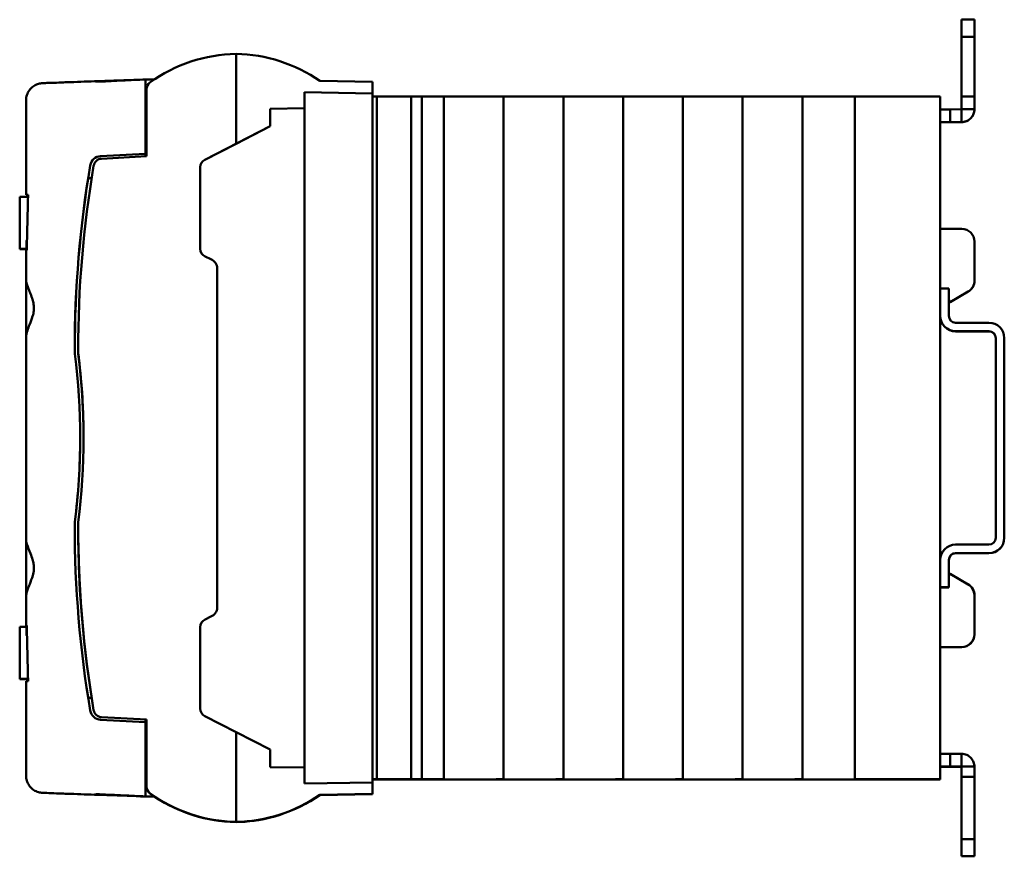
# Model space of a CAD drawing. Header units: millimetres. Extents: x 0 to 201, y -4 to 251.
# Tile 1 of 6: x 0 to 115, y -4 to 94. Entities that reach past the tile are written whole.
import ezdxf

# ---------------------------------------------------------------- set-up
doc = ezdxf.new("R2010")
doc.units = ezdxf.units.MM
doc.layers.add('Arêtes visibles(ISO)', color=7, linetype='Continuous', lineweight=50)

msp = doc.modelspace()

# ---------------------------------------------------------------- linework, layer by layer
at = {"layer": 'Arêtes visibles(ISO)'}
for p, q in [((111.86, 94.03), (110.36, 94.03)), ((110.36, 94.03), (110.36, 92.03)), ((111.86, 92.03), (111.86, 94.03)), ((111.86, 92.03), (110.36, 92.03)), ((110.36, 92.03), (110.36, 85.03)), ((111.86, 85.03), (111.86, 92.03)), ((25.35, 90.02), (25.35, 79.49)), ((9.37, 86.83), (9.57, 86.83)), ((10.19, 86.81), (10.19, 86.86)), ((13.07, 86.95), (13.41, 86.96)), ((14.75, 87.01), (15.75, 87)), ((35.18, 86.85), (41.35, 86.74)), ((41.35, 85.38), (41.35, 86.74)), ((14.85, 85.71), (14.75, 85.71)), ((14.75, 85.71), (14.75, 78.32)), ((14.75, 85.7), (14.85, 85.7)), ((14.85, 85.85), (14.85, 78.02)), ((33.35, 85.52), (33.35, 83.65)), ((41.35, 85.38), (33.35, 85.52)), ((41.35, 4.66), (41.35, 85.38)), ((14.75, 84.67), (14.85, 84.67)), ((41.35, 85.02), (41.86, 85.02)), ((45.36, 85.02), (41.86, 85.02)), ((41.86, 85.02), (41.86, 5.02)), ((45.86, 85.02), (45.86, 5.02)), ((47.11, 85.02), (47.11, 5.02)), ((48.82, 85.02), (47.2, 85.02)), ((55.82, 85.02), (49.7, 85.01)), ((49.7, 5.02), (49.7, 85.02)), ((62.82, 85.02), (56.7, 85.01)), ((56.7, 5.02), (56.7, 85.02)), ((69.82, 85.02), (63.7, 85.01)), ((63.7, 5.02), (63.7, 85.02)), ((76.82, 85.02), (70.7, 85.01)), ((70.7, 5.02), (70.7, 85.02)), ((83.82, 85.02), (77.7, 85.01)), ((77.7, 5.02), (77.7, 85.02)), ((90.82, 85.02), (84.7, 85.01)), ((84.7, 5.02), (84.7, 85.02)), ((91.7, 5.02), (91.7, 85.02)), ((97.36, 85.01), (92.26, 85.01)), ((97.86, 85.02), (97.86, 5.02)), ((107.86, 85.02), (98.36, 85.02)), ((107.86, 85.02), (107.86, 62.52)), ((111.86, 85.03), (110.36, 85.03)), ((110.36, 85.03), (110.36, 83.54)), ((111.86, 83.54), (111.86, 85.03)), ((33.35, 83.65), (29.35, 83.59)), ((29.35, 81.53), (29.35, 83.59)), ((33.35, 83.65), (33.35, 6.38)), ((109, 83.52), (107.86, 83.52)), ((110.35, 83.53), (109, 83.52)), ((109, 82.02), (109, 83.52)), ((110.35, 82.87), (110.35, 83.53)), ((110.36, 83.54), (111.02, 83.54)), ((111.02, 83.54), (111.86, 83.54)), ((111.86, 83.54), (111.86, 83.52)), ((107.86, 82.02), (109, 82.02)), ((109, 82.01), (107.86, 82.01)), ((109, 82.02), (110.35, 82.03)), ((110.35, 82.01), (109, 82.01)), ((110.35, 82.03), (110.35, 82.87)), ((21.68, 77.62), (29.35, 81.53)), ((25.35, 79.49), (29.35, 81.53)), ((14.85, 80.52), (14.75, 80.52)), ((14.85, 80.52), (14.75, 80.52)), ((14.85, 80.5), (14.75, 80.5)), ((14.75, 80.5), (14.85, 80.5)), ((21.68, 77.62), (25.35, 79.49)), ((9.48, 78.04), (14.75, 78.32)), ((14.75, 78.32), (9.48, 78.04)), ((14.85, 78.02), (9.6, 77.74)), ((14.75, 78.32), (14.75, 78.32)), ((14.75, 78.01), (14.75, 78.32)), ((21.14, 67.18), (21.14, 76.73)), ((8.43, 75.46), (8.02, 75.46)), ((0, 73.27), (0.98, 73.27)), ((0, 73.27), (0, 67.17)), ((0.75, 73.5), (0.75, 73.51)), ((107.86, 69.52), (110.37, 69.52)), ((0.8, 67.17), (0.8, 68.17)), ((0.8, 68.17), (0.85, 68.17)), ((0.8, 68.16), (0.85, 68.16)), ((0, 67.17), (0.8, 67.17)), ((0, 67.17), (0, 67.16)), ((0, 67.16), (0.83, 67.16)), ((0, 67.15), (0, 67.16)), ((0, 67.16), (0.83, 67.16)), ((0, 67.16), (0, 67.16)), ((0.83, 67.16), (0, 67.16)), ((0, 67.16), (0, 67.16)), ((0.83, 67.15), (0, 67.15)), ((0, 67.15), (0, 67.15)), ((0, 67.15), (0.8, 67.15)), ((0.8, 67.16), (0.8, 67.17)), ((0.8, 67.16), (0.83, 67.16)), ((0.8, 67.16), (0.83, 67.16)), ((0.8, 67.16), (0.83, 67.16)), ((0.8, 67.16), (0.8, 67.16)), ((0.8, 67.15), (0.83, 67.15)), ((0.8, 67.15), (0.8, 67.15)), ((111.87, 68.02), (111.87, 63.46)), ((22.4, 65.96), (21.72, 66.28)), ((23.14, 25.12), (23.14, 64.92)), ((0.75, 63.61), (0.75, 56.82)), ((111.87, 63.45), (111.87, 63.46)), ((107.86, 59.32), (107.86, 62.52)), ((107.86, 62.52), (108.86, 62.52)), ((108.86, 62.52), (108.86, 59.32)), ((109.01, 60.94), (111.12, 62.16)), ((111.12, 62.16), (109.01, 60.94)), ((108.99, 60.93), (109.01, 60.94)), ((109.01, 60.94), (108.99, 60.93)), ((108.99, 60.93), (108.99, 60.93)), ((109.01, 60.94), (109.01, 60.94)), ((107.86, 59.32), (107.86, 59.32)), ((107.86, 59.32), (107.86, 30.72)), ((109.66, 58.52), (113.56, 58.52)), ((113.56, 57.52), (109.66, 57.52)), ((109.66, 57.5), (113.56, 57.5)), ((114.36, 33.32), (114.36, 56.72)), ((115.36, 56.72), (115.36, 33.32)), ((6.85, 55.25), (6.85, 55.26)), ((6.94, 54.35), (6.94, 54.35)), ((6.94, 54.35), (6.94, 54.35)), ((7.08, 45.02), (7.08, 45.02)), ((6.85, 34.77), (6.85, 34.78)), ((6.85, 34.56), (6.85, 34.55)), ((6.85, 34.55), (6.85, 34.55)), ((0.75, 33.21), (0.75, 26.42)), ((109.66, 32.52), (113.56, 32.52)), ((115.36, 33.3), (115.36, 33.32)), ((113.56, 31.52), (109.66, 31.52)), ((109.66, 31.5), (113.56, 31.5)), ((107.86, 27.52), (107.86, 30.72)), ((108.86, 30.72), (108.86, 27.52)), ((108.99, 29.09), (111.1, 27.87)), ((109.01, 29.08), (111.12, 27.86)), ((108.86, 27.52), (107.86, 27.52)), ((107.86, 27.52), (107.86, 27.52)), ((107.86, 27.52), (107.86, 5.02)), ((107.86, 27.51), (108.86, 27.51)), ((108.86, 27.51), (108.86, 27.52)), ((111.85, 26.57), (111.85, 22.01)), ((111.87, 26.56), (111.87, 22)), ((21.72, 23.76), (22.4, 24.08)), ((21.72, 23.76), (22.32, 24.04)), ((22.32, 24.04), (22.4, 24.08)), ((0, 22.87), (0.8, 22.87)), ((0, 22.87), (0, 16.77)), ((0.75, 23), (0.75, 23.01)), ((0.8, 21.87), (0.8, 22.87)), ((0.8, 22.86), (0.83, 22.86)), ((0.83, 23), (0.83, 23)), ((21.14, 13.31), (21.14, 22.85)), ((111.85, 22.01), (111.85, 22.01)), ((111.87, 22), (111.87, 22)), ((0.85, 21.87), (0.8, 21.87)), ((110.35, 20.51), (107.86, 20.51)), ((107.86, 20.51), (110.35, 20.51)), ((110.37, 20.5), (107.86, 20.5)), ((107.86, 20.5), (110.37, 20.5)), ((0, 16.77), (0.98, 16.77)), ((0, 16.77), (0, 16.75)), ((0, 16.75), (0.98, 16.75)), ((8.43, 14.56), (8.03, 14.56)), ((14.75, 11.72), (9.48, 11.99)), ((14.85, 12.02), (9.6, 12.29)), ((14.85, 12.02), (9.6, 12.29)), ((14.75, 12.02), (14.75, 11.72)), ((14.75, 11.72), (14.75, 4.32)), ((14.85, 12.02), (14.85, 4.18)), ((25.35, 10.55), (21.68, 12.42)), ((25.35, 10.55), (29.35, 8.51)), ((25.35, 10.55), (25.35, 0.02)), ((14.75, 9.52), (14.85, 9.52)), ((29.35, 6.45), (29.35, 8.51)), ((109, 8), (107.86, 8)), ((110.35, 8.01), (109, 8)), ((109, 8), (109, 6.5)), ((110.35, 7.17), (110.35, 8.01)), ((110.35, 6.51), (110.35, 7.17)), ((33.35, 6.38), (29.35, 6.45)), ((33.35, 6.38), (29.35, 6.45)), ((33.35, 6.38), (33.35, 4.52)), ((107.86, 6.5), (109, 6.5)), ((109, 6.49), (107.86, 6.49)), ((109, 6.5), (110.35, 6.51)), ((110.35, 6.49), (109, 6.49)), ((110.36, 6.5), (110.36, 5.29)), ((111.02, 6.5), (110.36, 6.5)), ((111.86, 6.5), (111.02, 6.5)), ((111.86, 5.29), (111.86, 6.5)), ((14.75, 5.37), (14.85, 5.37)), ((14.85, 5.37), (14.75, 5.37)), ((14.75, 5.35), (14.85, 5.35)), ((14.75, 5.35), (14.85, 5.35)), ((33.35, 4.52), (41.35, 4.66)), ((33.35, 4.52), (41.35, 4.66)), ((41.86, 5.02), (41.35, 5.02)), ((41.35, 5), (41.86, 5)), ((41.35, 4.66), (41.35, 3.3)), ((41.35, 4.66), (41.35, 4.66)), ((41.86, 5.02), (45.36, 5.02)), ((41.86, 5), (41.86, 5.02)), ((41.86, 5), (41.86, 5.02)), ((45.36, 5), (41.86, 5)), ((45.86, 5.02), (45.86, 5.02)), ((45.86, 5.01), (45.86, 5.01)), ((46.16, 5.01), (45.86, 5.01)), ((45.86, 5.01), (46.16, 5)), ((45.86, 5.01), (45.86, 5.01)), ((45.86, 5), (45.86, 5)), ((45.86, 5), (45.86, 5)), ((46.16, 5.01), (46.16, 5)), ((46.36, 5.01), (49.11, 5.01)), ((49.11, 5.01), (46.36, 5.01)), ((47.11, 5), (47.11, 5)), ((47.2, 5.02), (48.82, 5.02)), ((48.82, 5), (47.2, 5)), ((49.63, 5.02), (48.82, 5.02)), ((49.63, 5), (48.82, 5)), ((48.86, 5.02), (48.86, 5.02)), ((48.86, 5.01), (48.86, 5)), ((49.51, 5.01), (55.82, 5.02)), ((55.82, 5), (49.51, 5.01)), ((49.7, 5), (49.7, 5.01)), ((56.62, 5.02), (52.09, 5.01)), ((52.09, 5.01), (56.61, 5)), ((52.51, 5.01), (56.07, 5.01)), ((56.07, 5.01), (52.51, 5.01)), ((56.47, 5.01), (62.82, 5.02)), ((62.82, 5), (56.47, 5.01)), ((56.62, 5), (56.61, 5)), ((56.7, 5), (56.7, 5.01)), ((63.62, 5.02), (59.05, 5.01)), ((59.05, 5.01), (63.61, 5)), ((59.47, 5.01), (63.02, 5.01)), ((63.02, 5.01), (59.47, 5.01)), ((63.42, 5.01), (69.82, 5.02)), ((69.82, 5), (63.42, 5.01)), ((63.62, 5), (63.61, 5)), ((63.7, 5), (63.7, 5.01)), ((70.62, 5.02), (66.01, 5.01)), ((66.01, 5.01), (70.61, 5)), ((66.43, 5.01), (69.97, 5.01)), ((69.97, 5.01), (66.43, 5.01)), ((70.37, 5.01), (76.82, 5.02)), ((76.82, 5), (70.37, 5.01)), ((70.62, 5), (70.61, 5)), ((70.7, 5), (70.7, 5.01)), ((77.62, 5.02), (72.97, 5.01)), ((72.97, 5.01), (77.61, 5)), ((73.39, 5.01), (76.93, 5.01)), ((76.93, 5.01), (73.39, 5.01)), ((77.33, 5.01), (83.82, 5.02)), ((83.82, 5), (77.33, 5.01)), ((77.62, 5), (77.61, 5)), ((77.7, 5), (77.7, 5.01)), ((84.62, 5.02), (79.93, 5.01)), ((79.93, 5.01), (84.61, 5)), ((80.35, 5.01), (83.88, 5.01)), ((83.88, 5.01), (80.35, 5.01)), ((84.28, 5.01), (90.82, 5.02)), ((90.82, 5), (84.28, 5.01)), ((84.62, 5), (84.61, 5)), ((84.7, 5), (84.7, 5.01)), ((91.62, 5.02), (88.64, 5.01)), ((88.64, 5), (91.61, 5)), ((89.06, 5.01), (89.95, 5.01)), ((89.95, 5), (89.06, 5)), ((91.23, 5.01), (91.95, 5.01)), ((91.95, 5.01), (91.23, 5.01)), ((91.62, 5), (91.61, 5)), ((91.7, 5), (91.7, 5)), ((92.26, 5.01), (97.36, 5.01)), ((92.26, 5.01), (96.36, 5.01)), ((92.26, 5.01), (92.26, 5.01)), ((92.26, 5.01), (92.26, 5.01)), ((96.36, 5.01), (92.26, 5.01)), ((92.26, 5.01), (92.26, 5.01)), ((97.36, 5), (92.26, 5)), ((96.36, 5.01), (98.36, 5.01)), ((96.36, 5.01), (96.36, 5.01)), ((96.36, 5.01), (96.36, 5.01)), ((98.36, 5.01), (96.36, 5.01)), ((96.36, 5.01), (96.36, 5.01)), ((97.86, 5.01), (97.86, 5.02)), ((97.86, 5), (97.86, 5)), ((98.36, 5.02), (107.86, 5.02)), ((98.36, 5.01), (101.11, 5)), ((98.36, 5.01), (98.36, 5.01)), ((98.36, 5.01), (98.36, 5.01)), ((101.11, 5.01), (98.36, 5.01)), ((98.36, 5.01), (98.36, 5.01)), ((107.86, 5), (98.36, 5)), ((101.28, 5.01), (101.38, 5.01)), ((101.38, 5), (101.28, 5)), ((101.41, 5.02), (101.41, 5.01)), ((101.41, 5.01), (101.41, 5)), ((103.17, 5.01), (102.47, 5.02)), ((102.47, 5), (103.17, 5)), ((103.86, 5.02), (107.86, 5.02)), ((103.86, 5.02), (103.86, 5)), ((103.86, 5.02), (103.86, 5.02)), ((103.86, 5), (103.86, 5)), ((103.86, 5), (107.86, 5)), ((107.86, 5.02), (107.86, 5.02)), ((107.86, 5.02), (107.86, 5)), ((107.86, 5), (107.86, 5)), ((111.86, 5.29), (110.36, 5.29)), ((110.36, 5.29), (110.36, -1.99)), ((111.86, -1.99), (111.86, 5.29)), ((14.75, 4.31), (14.85, 4.31)), ((14.85, 4.18), (14.85, 4.18)), ((33.35, 4.52), (33.35, 4.52)), ((9.57, 3.2), (9.37, 3.2)), ((9.37, 3.19), (14.75, 3)), ((10.19, 3.17), (10.19, 3.22)), ((14.75, 3.01), (13.07, 3.07)), ((15.77, 3.02), (14.75, 3.01)), ((14.75, 3), (15.78, 3.01)), ((14.75, 3.01), (14.75, 3)), ((14.75, 3), (14.75, 3)), ((35.17, 3.19), (35.18, 3.19)), ((35.17, 3.17), (35.18, 3.17)), ((35.18, 3.19), (41.35, 3.3)), ((35.18, 3.17), (41.35, 3.28)), ((35.18, 3.19), (35.18, 3.19)), ((35.18, 3.19), (35.18, 3.17)), ((35.18, 3.17), (35.18, 3.17)), ((41.35, 3.28), (41.35, 3.3)), ((25.32, 0.02), (25.35, 0)), ((25.35, 0), (25.33, 0.02)), ((25.34, 0.02), (25.35, 0.01)), ((25.35, 0.02), (25.35, 0.02)), ((25.35, 0.02), (25.35, 0.02)), ((25.35, 0.02), (25.35, 0.02)), ((25.35, 0.01), (25.35, 0.02)), ((25.35, 0.02), (25.35, 0.02)), ((25.35, 0.01), (25.35, 0.02)), ((25.35, 0.01), (25.35, 0.01)), ((25.35, 0), (25.35, 0.01)), ((25.35, 0), (25.35, 0)), ((25.35, 0), (25.35, 0)), ((25.35, 0), (25.35, 0)), ((25.35, 0), (25.35, 0)), ((25.35, 0), (25.35, 0)), ((25.35, 0), (25.35, 0)), ((29.49, 0.58), (29.53, 0.58)), ((29.53, 0.58), (29.53, 0.59)), ((111.86, -1.99), (110.36, -1.99)), ((110.36, -1.99), (110.36, -3.99)), ((111.86, -3.99), (111.86, -1.99)), ((111.86, -3.99), (110.36, -3.99)), ((110.36, -3.99), (110.36, -4.01)), ((111.86, -4.01), (110.36, -4.01)), ((111.86, -4.01), (111.86, -3.99))]:
    msp.add_line(p, q, dxfattribs=at)
msp.add_arc((5.41, 84.69), 2, 92.0041, 92.005, dxfattribs=at)
for centre, major_axis, ratio, start_param, end_param in [((25.66, 72.25), (-12.71, -12.42), 0.999986, 3.955969, 4.563361), ((25.04, 72.25), (12.71, -12.42), 0.999986, 1.73769, 2.327216), ((9.4, 86.83), (-0.65, -0.023), 0.000804, 0.252667, 1.518408), ((9.54, 86.83), (0.65, 0.023), 0.000804, 6.283157, 7.801594), ((13.25, 86.96), (3.5, 0.12), 0.000804, 3.648364, 4.660001), ((15.85, 85.85), (0.715, 0.699), 0.999986, 1.421769, 2.36772), ((45.36, 85.02), (0.5, 0), 0.000805, 0.000001, 1.570797), ((45.86, 85.02), (1.3, 0), 0.000805, 4.712389, 6.002572), ((47.61, 85.02), (-0.5, 0), 0.000805, 5.665627, 6.283185), ((49.22, 85.02), (0.484, 0), 0.000805, 0, 2.524035), ((56.21, 85.02), (0.489, 0), 0.000805, 0, 2.487094), ((63.21, 85.02), (0.489, 0), 0.000805, 0, 2.487094), ((70.21, 85.02), (0.489, 0), 0.000805, 0, 2.487094), ((77.21, 85.02), (0.489, 0), 0.000805, 0, 2.487094), ((84.21, 85.02), (0.489, 0), 0.000805, 0, 2.487094), ((91.21, 85.02), (0.489, 0), 0.000805, 0, 2.487094), ((92.26, 85.01), (-2.2, 0), 0.000805, 4.712389, 4.971332), ((97.36, 85.01), (0.5, 0), 0.000805, 4.712389, 6.283186), ((98.36, 85.02), (-0.5, 0), 0.000805, 4.712389, 6.283186), ((9.55, 76.74), (0.925, 0.914), 0.999972, 0.843525, 2.194635), ((9.55, 76.74), (-0.94, -0.898), 0.999993, 4.002385, 5.353495), ((9.65, 76.74), (0.715, 0.699), 0.999986, 0.849283, 2.200393), ((22.14, 76.73), (0.715, 0.699), 0.999986, 1.268162, 2.36772), ((22.14, 76.73), (-0.715, -0.699), 0.999986, 4.409755, 5.509312), ((136.75, 55.26), (92.67, 91.61), 0.999972, 2.194635, 2.361961), ((136.75, 55.26), (-94.23, -89.99), 0.999993, 5.353495, 5.520815), ((136.85, 55.26), (92.98, 90.86), 0.999986, 2.200393, 2.36772), ((110.37, 68.02), (1.5, 0), 1, 0, 1.570796), ((22.14, 67.18), (-0.715, -0.699), 0.999986, 5.509312, 6.643776), ((21.97, 65.06), (1.09, -0.49), 0.83487, 0.361598, 1.557689), ((110.37, 63.46), (1.5, 0), 1, 5.235988, 6.283185), ((110.37, 63.45), (1.3, 0.75), 1, 4.712389, 5.759587), ((114.64, 64.2), (6.5, 0), 1, 3.617385, 3.666185), ((114.64, 64.2), (-6.5, 0), 1, 0.475792, 0.524592), ((114.62, 64.19), (6.5, 0), 1, 3.624059, 3.666185), ((114.62, 64.19), (-6.5, 0), 1, 0.482466, 0.524592), ((109.66, 59.32), (-1.8, 0), 1, 0, 1.570796), ((109.66, 59.3), (-1.8, 0), 1, 0, 1.570796), ((109.66, 59.32), (-0.8, 0), 1, 0, 1.570796), ((113.56, 56.72), (1.8, 0), 1, 0, 1.570796), ((113.56, 56.72), (0.8, 0), 1, 0, 1.570796), ((113.56, 56.7), (0.8, 0), 1, 0, 1.570796), ((9.75, 55.26), (2.35, 2.32), 0.999972, 2.361961, 2.48567), ((-72.62, 45.02), (-56.68, -56.03), 0.999972, 2.238253, 2.48567), ((9.85, 55.26), (2.15, 2.1), 0.999986, 2.36772, 2.491428), ((-72.52, 45.02), (-57.22, -55.91), 0.999986, 2.244011, 2.491428), ((-72.52, 45.02), (-57.22, 55.91), 0.999986, 3.91547, 4.032445), ((-72.62, 45.02), (57.64, 55.04), 0.999993, 5.397113, 5.520822), ((9.75, 34.78), (2.35, 2.32), 0.999972, 2.238253, 2.361961), ((9.75, 34.78), (-2.39, -2.28), 0.999993, 5.397113, 5.520558), ((136.75, 34.78), (92.67, 91.61), 0.999972, 2.361961, 2.529288), ((9.85, 34.78), (2.15, 2.1), 0.999986, 2.244011, 2.36772), ((136.85, 34.78), (92.98, 90.86), 0.999986, 2.36772, 2.535046), ((136.85, 34.76), (92.1, -91.75), 0.999915, 3.925829, 3.985481), ((136.85, 34.77), (92.98, -90.86), 0.999986, 3.917148, 4.082792), ((136.85, 34.77), (92.98, 90.86), 0.999986, 2.369402, 2.428145), ((109.66, 30.72), (-1.8, 0), 1, 4.712389, 6.283185), ((113.56, 33.32), (0.8, 0), 1, 4.712389, 6.283185), ((113.56, 33.32), (1.8, 0), 1, 4.712389, 6.283185), ((113.56, 33.3), (1.8, 0), 1, 4.712389, 6.283185), ((109.66, 30.72), (-0.8, 0), 1, 4.712389, 6.283185), ((109.66, 30.7), (-0.8, 0), 1, 4.712389, 6.283185), ((114.62, 25.83), (6.5, 0), 1, 2.617001, 2.659126), ((114.64, 25.82), (6.5, 0), 1, 2.616958, 2.617049), ((110.35, 26.57), (1.3, -0.75), 1, 0.523599, 1.570796), ((110.37, 26.56), (1.3, -0.75), 1, 0.523599, 1.570796), ((8.09, 26.98), (0.715, 0.699), 0.999986, 2.428145, 2.457177), ((8.09, 26.98), (0.708, -0.706), 0.999915, 3.985481, 4.016392), ((21.97, 24.98), (1.09, 0.49), 0.834853, 4.725445, 5.921536), ((22.14, 22.85), (0.715, 0.699), 0.999986, 1.233256, 2.36772), ((22.14, 22.85), (-0.715, -0.699), 0.999986, 4.374848, 5.509312), ((110.35, 22.01), (1.5, 0), 1, 4.712389, 6.283185), ((110.35, 22.01), (1.5, 0), 1, 4.712389, 6.283185), ((110.37, 22), (1.5, 0), 1, 4.712389, 6.283185), ((110.37, 22), (1.5, 0), 1, 4.712389, 6.283185), ((9.55, 13.29), (0.925, 0.914), 0.999972, 2.529288, 3.880398), ((9.65, 13.29), (0.715, -0.699), 0.999986, 4.082792, 5.433902), ((9.65, 13.29), (0.715, 0.699), 0.999986, 2.535046, 3.886156), ((22.14, 13.31), (-0.715, -0.699), 0.999986, 5.509312, 6.60887), ((45.86, 5.02), (-1.3, 0), 0.000805, 4.993869, 9.663035), ((45.86, 5), (1.3, 0), 0.000805, 6.044929, 10.714094), ((45.36, 5.02), (0.5, 0), 0.000805, 0, 1.570796), ((45.36, 5), (0.5, 0), 0.000805, 4.712389, 6.283186), ((45.36, 5.02), (0.5, 0), 0.000805, 4.993869, 6.283186), ((45.36, 5), (0.5, 0), 0.000805, 0, 1.289316), ((46.36, 5.01), (-0.5, 0), 0.000805, 0.000001, 1.56207), ((46.36, 5.01), (-0.5, 0), 0.000805, 4.721116, 6.283185), ((45.86, 5.02), (3, 0), 0.000805, 4.812033, 6.548452), ((45.86, 5), (3, 0), 0.000805, 6.017918, 7.754337), ((47.61, 5.02), (-0.5, 0), 0.000805, 5.665627, 6.521442), ((47.61, 5), (-0.5, 0), 0.000805, 6.044929, 6.900744), ((49.24, 5.02), (-0.5, 0), 0.000805, 5.715953, 6.548452), ((49.24, 5), (-0.5, 0), 0.000805, 6.017918, 6.850417), ((49.22, 5.02), (0.484, 0), 0.000805, 5.715953, 8.80722), ((49.22, 5), (0.484, 0), 0.000805, 3.759151, 6.850417), ((49.12, 5.01), (0.5, 0), 0.000805, 4.703662, 5.628687), ((49.12, 5.01), (-0.5, 0), 0.000805, 3.796091, 4.721116), ((52.51, 5.01), (-0.5, 0), 0.000805, 5.715953, 7.845255), ((52.51, 5.01), (-0.5, 0), 0.000805, 4.721116, 6.850417), ((56.21, 5.02), (0.489, 0), 0.000805, 5.715953, 8.770279), ((56.21, 5), (0.489, 0), 0.000805, 3.796091, 6.850417), ((56.07, 5.01), (0.5, 0), 0.000805, 4.703662, 5.628687), ((56.07, 5.01), (-0.5, 0), 0.000805, 3.796091, 4.721116), ((59.47, 5.01), (-0.5, 0), 0.000805, 5.715953, 7.845255), ((59.47, 5.01), (-0.5, 0), 0.000805, 4.721116, 6.850417), ((63.21, 5.02), (0.489, 0), 0.000805, 5.715953, 8.770279), ((63.21, 5), (0.489, 0), 0.000805, 3.796091, 6.850417), ((63.02, 5.01), (0.5, 0), 0.000805, 4.703662, 5.628687), ((63.02, 5.01), (-0.5, 0), 0.000805, 3.796091, 4.721115), ((66.43, 5.01), (-0.5, 0), 0.000805, 5.715953, 7.845255), ((66.43, 5.01), (-0.5, 0), 0.000805, 4.721116, 6.850417), ((70.21, 5.02), (0.489, 0), 0.000805, 5.715953, 8.77028), ((70.21, 5), (0.489, 0), 0.000805, 3.796091, 6.850417), ((69.98, 5.01), (0.5, 0), 0.000805, 4.703662, 5.628687), ((69.98, 5.01), (-0.5, 0), 0.000805, 3.796091, 4.721116), ((73.39, 5.01), (-0.5, 0), 0.000805, 5.715953, 7.845255), ((73.39, 5.01), (-0.5, 0), 0.000805, 4.721116, 6.850417), ((77.21, 5.02), (0.489, 0), 0.000805, 5.715953, 8.770279), ((77.21, 5), (0.489, 0), 0.000805, 3.796091, 6.850417), ((76.93, 5.01), (0.5, 0), 0.000805, 4.703662, 5.628687), ((76.93, 5.01), (-0.5, 0), 0.000805, 3.796091, 4.721115), ((80.35, 5.01), (-0.5, 0), 0.000805, 5.715953, 7.845255), ((80.35, 5.01), (-0.5, 0), 0.000805, 4.721115, 6.850417), ((84.21, 5.02), (0.489, 0), 0.000805, 5.715953, 8.770279), ((84.21, 5), (0.489, 0), 0.000805, 3.796091, 6.850417), ((83.88, 5.01), (0.5, 0), 0.000805, 4.703662, 5.628687), ((83.88, 5.01), (-0.5, 0), 0.000805, 3.796091, 4.721115), ((88.86, 5.01), (-2.2, 0), 0.000805, 3.775866, 8.790504), ((89.06, 5.01), (-0.5, 0), 0.000805, 5.715953, 7.853982), ((89.06, 5), (-0.5, 0), 0.000805, 4.712389, 6.850418), ((89.95, 5.01), (0.5, 0), 0.000805, 4.712389, 5.738069), ((89.95, 5), (-0.5, 0), 0.000805, 3.68671, 4.712389), ((92.26, 5.01), (2.2, 0), 0.000805, 1.570796, 2.596475), ((92.26, 5.01), (-2.2, 0), 0.000805, 0.545118, 1.570796), ((91.04, 5.01), (0.5, 0), 0.000805, 1.178097, 2.507319), ((91.04, 5.01), (-0.5, 0), 0.000805, 0.634274, 1.963495), ((91.21, 5.02), (0.489, 0), 0.000805, 5.715953, 8.770279), ((91.21, 5), (0.489, 0), 0.000805, 3.796091, 6.850417), ((91.76, 5.01), (0.5, 0), 0.000805, 0, 1.178097), ((91.76, 5.01), (0.5, 0), 0.000805, 5.105088, 6.283186), ((97.36, 5.01), (0.5, 0), 0.000805, 4.712389, 6.283186), ((97.36, 5), (0.5, 0), 0.000805, 0.000001, 1.570797), ((98.36, 5.02), (-0.5, 0), 0.000805, 4.712389, 6.283186), ((98.36, 5), (-0.5, 0), 0.000805, 0, 1.570796), ((100.86, 5.02), (1.3, 0), 0.000805, 0.021612, 4.690777), ((100.86, 5), (-1.3, 0), 0.000805, 4.734001, 9.403166), ((100.82, 5.01), (0.5, 0), 0.000805, 0.392699, 1.549185), ((100.82, 5), (-0.5, 0), 0.000805, 1.592408, 2.748894), ((100.91, 5.01), (0.5, 0), 0.000805, 5.105088, 6.675884), ((100.91, 5), (0.5, 0), 0.000805, 5.890486, 7.461283), ((102.66, 5.02), (-0.5, 0), 0.000805, 0.021612, 1.178097), ((102.66, 5), (-0.5, 0), 0.000805, 5.105088, 6.261574), ((103.36, 5.02), (0.5, 0), 0.000805, 4.31969, 6.283186), ((103.36, 5), (0.5, 0), 0.000805, 0, 1.963495), ((15.85, 4.18), (0.715, 0.699), 0.999986, 2.36772, 3.313671), ((15.85, 4.18), (0.715, -0.699), 0.999986, 3.915466, 4.904931), ((9.4, 3.2), (-0.65, 0.023), 0.000804, 6.081601, 7.80165), ((9.4, 3.19), (-0.65, 0.023), 0.000804, 4.764777, 6.484826), ((9.54, 3.2), (0.65, -0.023), 0.000804, 5.81859, 7.80165), ((13.25, 3.07), (3.5, -0.12), 0.000804, 2.676997, 4.660057), ((25.66, 17.79), (12.71, 12.42), 0.999986, 3.313671, 3.921063), ((25.66, 17.78), (-12.71, 12.42), 0.999986, 1.719824, 2.327216), ((25.66, 17.77), (-12.71, 12.42), 0.999986, 1.753673, 2.327216), ((25.66, 17.77), (12.71, 12.42), 0.999986, 3.347614, 3.921063), ((25.04, 17.78), (12.71, 12.42), 0.999986, 3.955969, 4.545495), ((25.04, 17.79), (-12.71, 12.42), 0.999986, 2.362123, 2.951648), ((25.04, 17.78), (12.71, -12.42), 0.999986, 5.503715, 6.093241), ((25.04, 17.77), (12.71, 12.42), 0.999986, 3.955969, 4.545495), ((25.04, 17.77), (-12.71, 12.42), 0.999986, 2.362123, 2.951648), ((25.04, 17.77), (12.71, 12.42), 0.999986, 3.955969, 4.545495), ((25.04, 17.78), (-12.71, -12.42), 0.999986, 0.814377, 1.052139), ((25.04, 17.77), (-12.71, 12.42), 0.999986, 2.362123, 2.599885)]:
    msp.add_ellipse(centre, major_axis=major_axis, ratio=ratio, start_param=start_param, end_param=end_param, dxfattribs=at)
for points, knots in [([(0.75, 84.59), (0.75, 84.69), (0.76, 84.8), (0.79, 85), (0.81, 85.1), (0.91, 85.4), (1.01, 85.59), (1.26, 85.93), (1.41, 86.09), (1.74, 86.32), (1.91, 86.41), (2.17, 86.5), (2.25, 86.53), (2.38, 86.55), (2.43, 86.56), (2.51, 86.57), (2.53, 86.58), (2.57, 86.58), (2.58, 86.58), (2.59, 86.58), (2.6, 86.58), (2.61, 86.58), (2.62, 86.58), (2.63, 86.59), (2.64, 86.59), (2.65, 86.59), (2.66, 86.59), (2.68, 86.59), (2.68, 86.59), (2.78, 86.59), (2.95, 86.6), (3.5, 86.62), (3.91, 86.63), (4.7, 86.66), (5.09, 86.68), (5.32, 86.69)], [0, 0, 0, 0, 0.031106, 0.031106, 0.061481, 0.061481, 0.125205, 0.125205, 0.18883, 0.18883, 0.245998, 0.245998, 0.270844, 0.270844, 0.286588, 0.286588, 0.294545, 0.294545, 0.298489, 0.298489, 0.302424, 0.302424, 0.306344, 0.306344, 0.312739, 0.312739, 0.329772, 0.329772, 0.352472, 0.352472, 0.574648, 0.574648, 0.885057, 0.885057, 1.199553, 1.199553, 1.199553, 1.199553]), ([(9.37, 86.77), (9.35, 86.77), (9.33, 86.77), (9.29, 86.77), (9.27, 86.77), (9.21, 86.77), (9.18, 86.77), (9.07, 86.77), (9.01, 86.78), (8.9, 86.79), (8.86, 86.8), (8.8, 86.81), (8.78, 86.81), (8.76, 86.81)], [0, 0, 0, 0, 0.0053353, 0.0053353, 0.01176717, 0.01176717, 0.02314807, 0.02314807, 0.04602452, 0.04602452, 0.06774775, 0.06774775, 0.08573965, 0.08573965, 0.08573965, 0.08573965]), ([(14.75, 87.02), (13.84, 86.98), (12.92, 86.94), (11.15, 86.86), (10.27, 86.81), (9.37, 86.77)], [0.0044833, 0.0044833, 0.0044833, 0.0044833, 0.2782055, 0.2782055, 0.5407122, 0.5407122, 0.5407122, 0.5407122]), ([(14.75, 85.71), (14.75, 85.89), (14.75, 86.06), (14.75, 86.38), (14.75, 86.52), (14.75, 86.76), (14.75, 86.85), (14.75, 86.98), (14.75, 87.02), (14.75, 87.02)], [0, 0, 0, 0, 0.0521535, 0.0521535, 0.1036007, 0.1036007, 0.1534619, 0.1534619, 0.2054471, 0.2054471, 0.2054471, 0.2054471]), ([(0.75, 84.59), (0.75, 84.59), (0.75, 84.54), (0.75, 84.34), (0.75, 84.12), (0.75, 83.58), (0.75, 83.26), (0.75, 82.94)], [1.1005617, 1.1005617, 1.1005617, 1.1005617, 1.2325085, 1.2325085, 1.4444422, 1.4444422, 1.6744128, 1.6744128, 1.6744128, 1.6744128]), ([(111.86, 83.54), (111.86, 83.32), (111.82, 83.11), (111.64, 82.72), (111.51, 82.54), (111.21, 82.28), (111.05, 82.19), (110.71, 82.06), (110.53, 82.03), (110.35, 82.03)], [0, 0, 0, 0, 0.0701989, 0.0701989, 0.1403626, 0.1403626, 0.1999087, 0.1999087, 0.2594559, 0.2594559, 0.2594559, 0.2594559]), ([(110.35, 83.53), (110.35, 83.53), (110.36, 83.53), (110.36, 83.53), (110.36, 83.53), (110.36, 83.54)], [0, 0, 0, 0, 0.0521846, 0.0521846, 0.1043692, 0.1043692, 0.1043692, 0.1043692]), ([(110.35, 82.01), (110.57, 82.01), (110.78, 82.06), (111.17, 82.24), (111.35, 82.37), (111.61, 82.67), (111.7, 82.82), (111.83, 83.16), (111.86, 83.34), (111.86, 83.52)], [0, 0, 0, 0, 0.0711812, 0.0711812, 0.1423266, 0.1423266, 0.2017934, 0.2017934, 0.2612613, 0.2612613, 0.2612613, 0.2612613]), ([(0.75, 73.51), (0.75, 73.51), (0.78, 73.51), (0.89, 73.51), (0.93, 73.52), (0.98, 73.52)], [-0.1961071, -0.1961071, -0.1961071, -0.1961071, -0.1011786, -0.1011786, -0.0542163, -0.0542163, -0.0542163, -0.0542163]), ([(0.98, 73.5), (0.93, 73.5), (0.89, 73.5), (0.78, 73.5), (0.75, 73.5), (0.75, 73.5)], [-0.1417923, -0.1417923, -0.1417923, -0.1417923, -0.0949285, -0.0949285, 0, 0, 0, 0]), ([(0.75, 63.61), (0.75, 63.41), (0.79, 63.23), (0.9, 62.86), (0.97, 62.67), (1.12, 62.29), (1.2, 62.09), (1.35, 61.68), (1.43, 61.46), (1.55, 61.06), (1.6, 60.88), (1.67, 60.43), (1.68, 60.18), (1.63, 59.71), (1.58, 59.49), (1.42, 58.94), (1.28, 58.61), (1.06, 58.06), (0.97, 57.83), (0.82, 57.35), (0.75, 57.1), (0.75, 56.82)], [0, 0, 0, 0, 0.0818776, 0.0818776, 0.1592376, 0.1592376, 0.2365601, 0.2365601, 0.3147201, 0.3147201, 0.3799651, 0.3799651, 0.4709781, 0.4709781, 0.5474022, 0.5474022, 0.6639217, 0.6639217, 0.7457396, 0.7457396, 0.8377198, 0.8377198, 0.8377198, 0.8377198]), ([(0.75, 56.82), (0.75, 54.83), (0.75, 52.84), (0.75, 48.9), (0.75, 46.96), (0.75, 41.13), (0.75, 37.24), (0.75, 33.31), (0.75, 33.26), (0.75, 33.21)], [-1.180795, -1.180795, -1.180795, -1.180795, -0.583143, -0.583143, -0.00005, -0.00005, 1.166137, 1.166137, 1.180695, 1.180695, 1.180695, 1.180695]), ([(6.87, 54.88), (6.87, 54.91), (6.87, 54.94), (6.85, 55.06), (6.85, 55.16), (6.85, 55.25)], [0.10417906, 0.10417906, 0.10417906, 0.10417906, 0.11394817, 0.11394817, 0.14105227, 0.14105227, 0.14105227, 0.14105227]), ([(6.94, 54.35), (6.94, 54.35), (6.93, 54.37), (6.92, 54.47), (6.91, 54.55), (6.89, 54.71), (6.88, 54.79), (6.87, 54.88)], [0, 0, 0, 0, 0.0375741, 0.0375741, 0.0751482, 0.0751482, 0.1037847, 0.1037847, 0.1037847, 0.1037847]), ([(0.75, 33.21), (0.75, 32.99), (0.79, 32.78), (0.96, 32.2), (1.12, 31.83), (1.36, 31.23), (1.45, 31), (1.57, 30.6), (1.61, 30.43), (1.67, 30.04), (1.68, 29.81), (1.64, 29.35), (1.59, 29.12), (1.43, 28.55), (1.3, 28.21), (1.1, 27.69), (1.02, 27.5), (0.9, 27.16), (0.85, 27.01), (0.78, 26.72), (0.75, 26.58), (0.75, 26.42)], [0, 0, 0, 0, 0.0748274, 0.0748274, 0.2077526, 0.2077526, 0.2898146, 0.2898146, 0.3482894, 0.3482894, 0.4303848, 0.4303848, 0.5102845, 0.5102845, 0.6326495, 0.6326495, 0.7113628, 0.7113628, 0.7745413, 0.7745413, 0.8377198, 0.8377198, 0.8377198, 0.8377198]), ([(0.98, 16.52), (0.93, 16.52), (0.89, 16.51), (0.78, 16.51), (0.75, 16.51), (0.75, 16.51)], [-0.1418908, -0.1418908, -0.1418908, -0.1418908, -0.0949285, -0.0949285, 0, 0, 0, 0]), ([(0.75, 7.08), (0.75, 6.77), (0.75, 6.44), (0.75, 5.9), (0.75, 5.69), (0.75, 5.48), (0.75, 5.43), (0.75, 5.43), (0.75, 5.43), (0.75, 5.43)], [-0.5744128, -0.5744128, -0.5744128, -0.5744128, -0.3444422, -0.3444422, -0.1325085, -0.1325085, -0.00005, -0.00005, 0.0004617, 0.0004617, 0.0004617, 0.0004617]), ([(110.35, 8.01), (110.57, 8.01), (110.78, 7.96), (111.17, 7.78), (111.35, 7.65), (111.61, 7.35), (111.7, 7.19), (111.83, 6.86), (111.86, 6.68), (111.86, 6.5)], [0, 0, 0, 0, 0.0711812, 0.0711812, 0.1423266, 0.1423266, 0.2017934, 0.2017934, 0.2612613, 0.2612613, 0.2612613, 0.2612613]), ([(110.36, 6.5), (110.36, 6.5), (110.36, 6.5), (110.36, 6.51), (110.35, 6.51), (110.35, 6.51)], [0, 0, 0, 0, 0.0544264, 0.0544264, 0.1088527, 0.1088527, 0.1088527, 0.1088527]), ([(110.35, 6.49), (110.35, 6.49), (110.36, 6.49), (110.36, 6.49), (110.36, 6.48), (110.36, 6.48)], [0, 0, 0, 0, 0.0521846, 0.0521846, 0.1043692, 0.1043692, 0.1043692, 0.1043692]), ([(5.32, 3.33), (5.09, 3.34), (4.7, 3.35), (3.9, 3.38), (3.49, 3.4), (2.95, 3.42), (2.78, 3.43), (2.68, 3.43), (2.67, 3.43), (2.66, 3.43), (2.65, 3.43), (2.63, 3.43), (2.63, 3.43), (2.61, 3.43), (2.61, 3.43), (2.59, 3.44), (2.59, 3.44), (2.57, 3.44), (2.56, 3.44), (2.52, 3.44), (2.5, 3.45), (2.42, 3.46), (2.37, 3.47), (2.23, 3.5), (2.14, 3.52), (1.87, 3.62), (1.69, 3.72), (1.37, 3.97), (1.22, 4.12), (0.98, 4.47), (0.89, 4.67), (0.8, 4.96), (0.78, 5.05), (0.76, 5.24), (0.75, 5.34), (0.75, 5.43)], [0, 0, 0, 0, 0.315763, 0.315763, 0.627155, 0.627155, 0.848311, 0.848311, 0.870995, 0.870995, 0.88802, 0.88802, 0.894337, 0.894337, 0.898277, 0.898277, 0.902232, 0.902232, 0.906191, 0.906191, 0.914146, 0.914146, 0.929932, 0.929932, 0.957544, 0.957544, 1.016023, 1.016023, 1.079703, 1.079703, 1.143427, 1.143427, 1.171211, 1.171211, 1.199551, 1.199551, 1.199551, 1.199551]), ([(14.75, 3.02), (14.75, 3.02), (14.75, 3.05), (14.75, 3.18), (14.75, 3.28), (14.75, 3.52), (14.75, 3.66), (14.75, 3.97), (14.75, 4.15), (14.75, 4.32)], [0.0004388, 0.0004388, 0.0004388, 0.0004388, 0.0521535, 0.0521535, 0.1036007, 0.1036007, 0.1534619, 0.1534619, 0.2058859, 0.2058859, 0.2058859, 0.2058859]), ([(8.76, 3.23), (8.78, 3.22), (8.81, 3.23), (8.9, 3.24), (8.95, 3.25), (9.07, 3.26), (9.13, 3.26), (9.22, 3.26), (9.25, 3.26), (9.29, 3.26), (9.31, 3.26), (9.34, 3.26), (9.35, 3.26), (9.37, 3.26)], [0, 0, 0, 0, 0.02514228, 0.02514228, 0.04808857, 0.04808857, 0.06826851, 0.06826851, 0.07673006, 0.07673006, 0.08162829, 0.08162829, 0.08594376, 0.08594376, 0.08594376, 0.08594376]), ([(9.37, 3.26), (10.31, 3.22), (11.23, 3.17), (13.01, 3.09), (13.88, 3.05), (14.75, 3.02)], [0.0502141, 0.0502141, 0.0502141, 0.0502141, 0.335427, 0.335427, 0.6067903, 0.6067903, 0.6067903, 0.6067903])]:
    msp.add_open_spline(points, degree=3, knots=knots, dxfattribs=at)
for points in [[(5.32, 86.69), (5.33, 86.69), (5.33, 86.69), (5.34, 86.69)], [(5.34, 86.69), (5.41, 86.69), (5.49, 86.69), (5.56, 86.69)], [(5.56, 86.69), (6.63, 86.73), (7.7, 86.77), (8.76, 86.81)], [(0.75, 82.94), (0.75, 79.8), (0.75, 76.66), (0.75, 73.51)], [(0.98, 73.52), (0.93, 71.38), (0.87, 69.19), (0.83, 67.02)], [(0.83, 67.02), (0.78, 67.01), (0.75, 67.01), (0.75, 67.01)], [(0.75, 67.01), (0.75, 65.88), (0.75, 64.74), (0.75, 63.61)], [(6.85, 34.67), (6.85, 34.7), (6.85, 34.73), (6.85, 34.77)], [(0.75, 26.42), (0.75, 25.29), (0.75, 24.15), (0.75, 23.01)], [(0.75, 23.01), (0.75, 23.01), (0.78, 23.02), (0.83, 23.02)], [(0.83, 23), (0.78, 23), (0.75, 23), (0.75, 23)], [(0.83, 23.02), (0.87, 20.84), (0.93, 18.65), (0.98, 16.52)], [(0.83, 22.86), (0.83, 22.91), (0.83, 22.96), (0.83, 23)], [(0.75, 16.51), (0.75, 13.37), (0.75, 10.23), (0.75, 7.08)], [(0.98, 16.52), (0.98, 16.59), (0.98, 16.67), (0.98, 16.75)], [(5.34, 3.33), (5.33, 3.33), (5.33, 3.33), (5.32, 3.33)], [(5.56, 3.32), (5.49, 3.33), (5.41, 3.33), (5.34, 3.33)], [(8.76, 3.21), (7.7, 3.25), (6.63, 3.29), (5.56, 3.32)], [(8.77, 3.21), (8.77, 3.21), (8.77, 3.21), (8.76, 3.21)], [(14.75, 3), (14.55, 3.01), (14.35, 3.02), (14.14, 3.02)]]:
    msp.add_open_spline(points, degree=3, dxfattribs=at)

doc.saveas('drawing.dxf')
